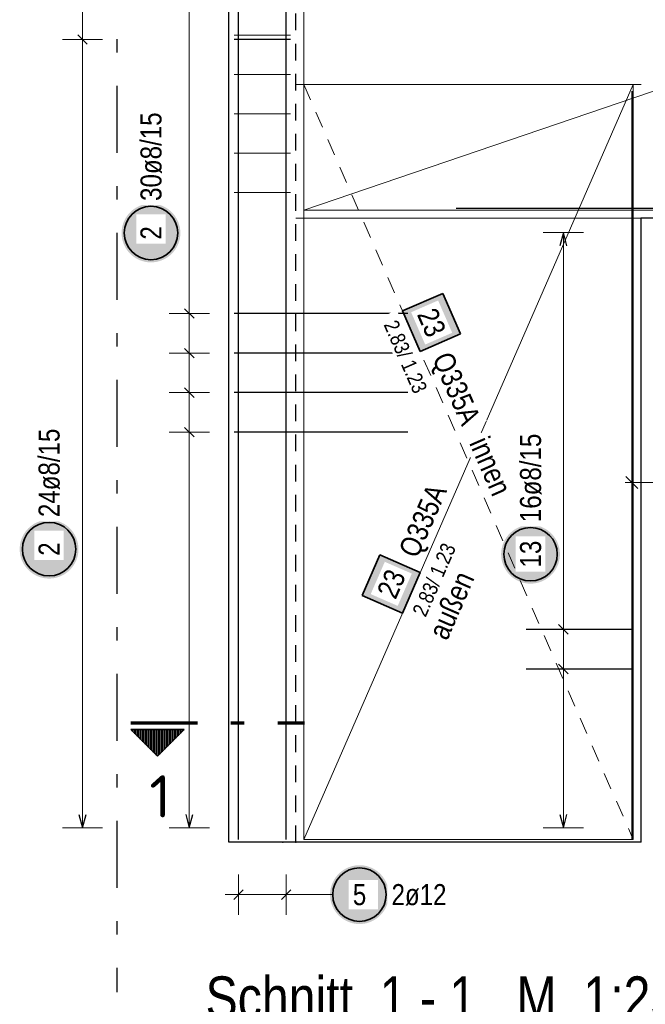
# Model space of a CAD drawing. Header units: millimetres. Extents: x 0 to 89.5, y 0 to 42.
# Tile 13 of 39: x 15.2 to 19.8, y 28.1 to 35.4. Entities that reach past the tile are written whole.
import ezdxf
from ezdxf.enums import TextEntityAlignment as Align

# ---------------------------------------------------------------- set-up
doc = ezdxf.new("R2010")
doc.units = ezdxf.units.MM
doc.linetypes.add('DASHDOTX2', pattern=[2, 1, -0.5, 0, -0.5])
doc.linetypes.add('HIDDEN', pattern=[0.375, 0.25, -0.125])
for name, color, linetype, lineweight in [('Achsen', 7, 'Continuous', 20), ('Bewehrung', 7, 'Continuous', 20), ('nplo', 7, 'Continuous', 20)]:
    doc.layers.add(name, color=color, linetype=linetype, lineweight=lineweight)
doc.styles.add('Arial Narrow', font='ARIALN.TTF')
doc.styles.add('isocp', font='isocp', dxfattribs={"width": 1.1})

msp = doc.modelspace()

# ---------------------------------------------------------------- hatches: boundary and pattern name
at = {"lineweight": 50}
h = msp.add_hatch(dxfattribs=at)
h.set_pattern_fill('Mau', color=4, scale=0.01, angle=-90, style=0, pattern_type=2)
h.set_pattern_definition([(-90, (0, 0), (0.02, 1e-18), [])])
h.paths.add_polyline_path([(16.387132, 30.133376), (15.987132, 30.133376), (16.187132, 29.933376)])
at = {"layer": 'Bewehrung', "lineweight": 25, "true_color": 0xffffff}
for points in [[(16.3584, 33.848367), (16.358266, 33.856045), (16.357864, 33.863713), (16.357195, 33.871363), (16.356259, 33.878985), (16.355058, 33.88657), (16.353592, 33.894107), (16.351865, 33.90159), (16.349878, 33.909007), (16.347632, 33.916351), (16.345132, 33.923611), (16.34238, 33.93078), (16.33938, 33.937849), (16.336135, 33.944809), (16.332648, 33.951651), (16.328926, 33.958367), (16.324971, 33.964949), (16.320788, 33.971389), (16.316384, 33.97768), (16.311762, 33.983812), (16.30693, 33.98978), (16.301892, 33.995576), (16.296655, 34.001192), (16.291225, 34.006622), (16.285609, 34.011859), (16.279813, 34.016897), (16.273846, 34.021729), (16.267713, 34.026351), (16.261422, 34.030755), (16.254982, 34.034937), (16.2484, 34.038892), (16.241684, 34.042615), (16.234842, 34.046102), (16.227882, 34.049347), (16.220813, 34.052347), (16.213644, 34.055099), (16.206384, 34.057599), (16.19904, 34.059844), (16.191623, 34.061832), (16.184141, 34.063559), (16.176603, 34.065025), (16.169018, 34.066226), (16.161396, 34.067162), (16.153746, 34.067831), (16.146078, 34.068233), (16.1384, 34.068367), (16.130722, 34.068233), (16.123054, 34.067831), (16.115404, 34.067162), (16.107782, 34.066226), (16.100197, 34.065025), (16.092659, 34.063559), (16.085177, 34.061832), (16.07776, 34.059844), (16.070416, 34.057599), (16.063156, 34.055099), (16.055987, 34.052347), (16.048918, 34.049347), (16.041958, 34.046102), (16.035116, 34.042615), (16.0284, 34.038892), (16.021818, 34.034937), (16.015378, 34.030755), (16.009087, 34.026351), (16.002954, 34.021729), (15.996987, 34.016897), (15.991191, 34.011859), (15.985575, 34.006622), (15.980145, 34.001192), (15.974908, 33.995576), (15.96987, 33.98978), (15.965038, 33.983812), (15.960416, 33.97768), (15.956012, 33.971389), (15.951829, 33.964949), (15.947874, 33.958367), (15.944152, 33.951651), (15.940665, 33.944809), (15.93742, 33.937849), (15.93442, 33.93078), (15.931668, 33.923611), (15.929168, 33.916351), (15.926922, 33.909007), (15.924935, 33.90159), (15.923208, 33.894107), (15.921742, 33.88657), (15.920541, 33.878985), (15.919605, 33.871363), (15.918936, 33.863713), (15.918534, 33.856045), (15.9184, 33.848367), (15.918534, 33.840689), (15.918936, 33.83302), (15.919605, 33.825371), (15.920541, 33.817749), (15.921742, 33.810164), (15.923208, 33.802626), (15.924935, 33.795144), (15.926922, 33.787727), (15.929168, 33.780383), (15.931668, 33.773122), (15.93442, 33.765953), (15.93742, 33.758885), (15.940665, 33.751925), (15.944152, 33.745083), (15.947874, 33.738367), (15.951829, 33.731785), (15.956012, 33.725344), (15.960416, 33.719054), (15.965038, 33.712921), (15.96987, 33.706954), (15.974908, 33.701158), (15.980145, 33.695542), (15.985575, 33.690112), (15.991191, 33.684875), (15.996987, 33.679837), (16.002954, 33.675005), (16.009087, 33.670383), (16.015378, 33.665979), (16.021818, 33.661796), (16.0284, 33.657841), (16.035116, 33.654118), (16.041958, 33.650632), (16.048918, 33.647387), (16.055987, 33.644386), (16.063156, 33.641635), (16.070416, 33.639134), (16.07776, 33.636889), (16.085177, 33.634902), (16.092659, 33.633174), (16.100197, 33.631709), (16.107782, 33.630508), (16.115404, 33.629572), (16.123054, 33.628903), (16.130722, 33.628501), (16.1384, 33.628367), (16.146078, 33.628501), (16.153746, 33.628903), (16.161396, 33.629572), (16.169018, 33.630508), (16.176603, 33.631709), (16.184141, 33.633174), (16.191623, 33.634902), (16.19904, 33.636889), (16.206384, 33.639134), (16.213644, 33.641635), (16.220813, 33.644386), (16.227882, 33.647387), (16.234842, 33.650632), (16.241684, 33.654118), (16.2484, 33.657841), (16.254982, 33.661796), (16.261422, 33.665979), (16.267713, 33.670383), (16.273846, 33.675005), (16.279813, 33.679837), (16.285609, 33.684875), (16.291225, 33.690112), (16.296655, 33.695542), (16.301892, 33.701158), (16.30693, 33.706954), (16.311762, 33.712921), (16.316384, 33.719054), (16.320788, 33.725344), (16.324971, 33.731785), (16.328926, 33.738367), (16.332648, 33.745083), (16.336135, 33.751925), (16.33938, 33.758885), (16.34238, 33.765953), (16.345132, 33.773122), (16.347632, 33.780383), (16.349878, 33.787727), (16.351865, 33.795144), (16.353592, 33.802626), (16.355058, 33.810164), (16.356259, 33.817749), (16.357195, 33.825371), (16.357864, 33.83302)], [(15.595507, 31.482506), (15.595373, 31.490184), (15.594971, 31.497852), (15.594302, 31.505502), (15.593366, 31.513124), (15.592165, 31.520709), (15.5907, 31.528247), (15.588972, 31.535729), (15.586985, 31.543146), (15.58474, 31.55049), (15.58224, 31.55775), (15.579488, 31.564919), (15.576487, 31.571988), (15.573242, 31.578948), (15.569756, 31.58579), (15.566033, 31.592506), (15.562078, 31.599088), (15.557895, 31.605528), (15.553491, 31.611819), (15.54887, 31.617952), (15.544037, 31.623919), (15.538999, 31.629715), (15.533762, 31.635331), (15.528332, 31.640761), (15.522716, 31.645998), (15.51692, 31.651036), (15.510953, 31.655868), (15.50482, 31.66049), (15.49853, 31.664894), (15.492089, 31.669077), (15.485507, 31.673032), (15.478791, 31.676754), (15.471949, 31.680241), (15.464989, 31.683486), (15.457921, 31.686486), (15.450752, 31.689238), (15.443491, 31.691738), (15.436147, 31.693984), (15.42873, 31.695971), (15.421248, 31.697698), (15.41371, 31.699164), (15.406125, 31.700365), (15.398503, 31.701301), (15.390854, 31.70197), (15.383185, 31.702372), (15.375507, 31.702506), (15.367829, 31.702372), (15.360161, 31.70197), (15.352511, 31.701301), (15.344889, 31.700365), (15.337305, 31.699164), (15.329767, 31.697698), (15.322284, 31.695971), (15.314867, 31.693984), (15.307523, 31.691738), (15.300263, 31.689238), (15.293094, 31.686486), (15.286025, 31.683486), (15.279066, 31.680241), (15.272223, 31.676754), (15.265507, 31.673032), (15.258925, 31.669077), (15.252485, 31.664894), (15.246194, 31.66049), (15.240062, 31.655868), (15.234094, 31.651036), (15.228298, 31.645998), (15.222682, 31.640761), (15.217252, 31.635331), (15.212015, 31.629715), (15.206977, 31.623919), (15.202145, 31.617952), (15.197523, 31.611819), (15.193119, 31.605528), (15.188937, 31.599088), (15.184982, 31.592506), (15.181259, 31.58579), (15.177773, 31.578948), (15.174527, 31.571988), (15.171527, 31.564919), (15.168775, 31.55775), (15.166275, 31.55049), (15.16403, 31.543146), (15.162042, 31.535729), (15.160315, 31.528247), (15.15885, 31.520709), (15.157648, 31.513124), (15.156712, 31.505502), (15.156043, 31.497852), (15.155641, 31.490184), (15.155507, 31.482506), (15.155641, 31.474828), (15.156043, 31.46716), (15.156712, 31.45951), (15.157648, 31.451888), (15.15885, 31.444303), (15.160315, 31.436765), (15.162042, 31.429283), (15.16403, 31.421866), (15.166275, 31.414522), (15.168775, 31.407262), (15.171527, 31.400093), (15.174527, 31.393024), (15.177773, 31.386064), (15.181259, 31.379222), (15.184982, 31.372506), (15.188937, 31.365924), (15.193119, 31.359484), (15.197523, 31.353193), (15.202145, 31.34706), (15.206977, 31.341093), (15.212015, 31.335297), (15.217252, 31.329681), (15.222682, 31.324251), (15.228298, 31.319014), (15.234094, 31.313976), (15.240062, 31.309144), (15.246194, 31.304522), (15.252485, 31.300118), (15.258925, 31.295935), (15.265507, 31.29198), (15.272223, 31.288258), (15.279066, 31.284771), (15.286025, 31.281526), (15.293094, 31.278526), (15.300263, 31.275774), (15.307523, 31.273274), (15.314867, 31.271028), (15.322284, 31.269041), (15.329767, 31.267314), (15.337305, 31.265848), (15.344889, 31.264647), (15.352511, 31.263711), (15.360161, 31.263042), (15.367829, 31.26264), (15.375507, 31.262506), (15.383185, 31.26264), (15.390854, 31.263042), (15.398503, 31.263711), (15.406125, 31.264647), (15.41371, 31.265848), (15.421248, 31.267314), (15.42873, 31.269041), (15.436147, 31.271028), (15.443491, 31.273274), (15.450752, 31.275774), (15.457921, 31.278526), (15.464989, 31.281526), (15.471949, 31.284771), (15.478791, 31.288258), (15.485507, 31.29198), (15.492089, 31.295935), (15.49853, 31.300118), (15.50482, 31.304522), (15.510953, 31.309144), (15.51692, 31.313976), (15.522716, 31.319014), (15.528332, 31.324251), (15.533762, 31.329681), (15.538999, 31.335297), (15.544037, 31.341093), (15.54887, 31.34706), (15.553491, 31.353193), (15.557895, 31.359484), (15.562078, 31.365924), (15.566033, 31.372506), (15.569756, 31.379222), (15.573242, 31.386064), (15.576487, 31.393024), (15.579488, 31.400093), (15.58224, 31.407262), (15.58474, 31.414522), (15.586985, 31.421866), (15.588972, 31.429283), (15.5907, 31.436765), (15.592165, 31.444303), (15.593366, 31.451888), (15.594302, 31.45951), (15.594971, 31.46716)], [(19.199731, 31.444522), (19.199597, 31.4522), (19.199195, 31.459868), (19.198526, 31.467518), (19.19759, 31.47514), (19.196388, 31.482724), (19.194923, 31.490262), (19.193196, 31.497745), (19.191208, 31.505162), (19.188963, 31.512506), (19.186463, 31.519766), (19.183711, 31.526935), (19.180711, 31.534004), (19.177465, 31.540963), (19.173979, 31.547806), (19.170256, 31.554522), (19.166301, 31.561104), (19.162119, 31.567544), (19.157714, 31.573835), (19.153093, 31.579967), (19.14826, 31.585935), (19.143223, 31.591731), (19.137985, 31.597347), (19.132556, 31.602777), (19.126939, 31.608014), (19.121144, 31.613052), (19.115176, 31.617884), (19.109043, 31.622506), (19.102753, 31.62691), (19.096313, 31.631092), (19.089731, 31.635047), (19.083014, 31.63877), (19.076172, 31.642256), (19.069213, 31.645502), (19.062144, 31.648502), (19.054975, 31.651254), (19.047714, 31.653754), (19.040371, 31.655999), (19.032954, 31.657987), (19.025471, 31.659714), (19.017933, 31.661179), (19.010349, 31.662381), (19.002727, 31.663317), (18.995077, 31.663986), (18.987409, 31.664388), (18.979731, 31.664522), (18.972053, 31.664388), (18.964384, 31.663986), (18.956734, 31.663317), (18.949113, 31.662381), (18.941528, 31.661179), (18.93399, 31.659714), (18.926508, 31.657987), (18.91909, 31.655999), (18.911747, 31.653754), (18.904486, 31.651254), (18.897317, 31.648502), (18.890249, 31.645502), (18.883289, 31.642256), (18.876447, 31.63877), (18.869731, 31.635047), (18.863148, 31.631092), (18.856708, 31.62691), (18.850418, 31.622506), (18.844285, 31.617884), (18.838317, 31.613052), (18.832522, 31.608014), (18.826906, 31.602777), (18.821476, 31.597347), (18.816239, 31.591731), (18.811201, 31.585935), (18.806368, 31.579967), (18.801747, 31.573835), (18.797342, 31.567544), (18.79316, 31.561104), (18.789205, 31.554522), (18.785482, 31.547806), (18.781996, 31.540963), (18.778751, 31.534004), (18.77575, 31.526935), (18.772998, 31.519766), (18.770498, 31.512506), (18.768253, 31.505162), (18.766266, 31.497745), (18.764538, 31.490262), (18.763073, 31.482724), (18.761872, 31.47514), (18.760936, 31.467518), (18.760267, 31.459868), (18.759865, 31.4522), (18.759731, 31.444522), (18.759865, 31.436844), (18.760267, 31.429175), (18.760936, 31.421526), (18.761872, 31.413904), (18.763073, 31.406319), (18.764538, 31.398781), (18.766266, 31.391299), (18.768253, 31.383882), (18.770498, 31.376538), (18.772998, 31.369277), (18.77575, 31.362108), (18.778751, 31.35504), (18.781996, 31.34808), (18.785482, 31.341238), (18.789205, 31.334522), (18.79316, 31.32794), (18.797342, 31.321499), (18.801747, 31.315209), (18.806368, 31.309076), (18.811201, 31.303108), (18.816239, 31.297313), (18.821476, 31.291697), (18.826906, 31.286267), (18.832522, 31.28103), (18.838317, 31.275992), (18.844285, 31.271159), (18.850418, 31.266538), (18.856708, 31.262134), (18.863148, 31.257951), (18.869731, 31.253996), (18.876447, 31.250273), (18.883289, 31.246787), (18.890249, 31.243542), (18.897317, 31.240541), (18.904486, 31.237789), (18.911747, 31.235289), (18.91909, 31.233044), (18.926508, 31.231057), (18.93399, 31.229329), (18.941528, 31.227864), (18.949113, 31.226663), (18.956734, 31.225727), (18.964384, 31.225058), (18.972053, 31.224656), (18.979731, 31.224522), (18.987409, 31.224656), (18.995077, 31.225058), (19.002727, 31.225727), (19.010349, 31.226663), (19.017933, 31.227864), (19.025471, 31.229329), (19.032954, 31.231057), (19.040371, 31.233044), (19.047714, 31.235289), (19.054975, 31.237789), (19.062144, 31.240541), (19.069213, 31.243542), (19.076172, 31.246787), (19.083014, 31.250273), (19.089731, 31.253996), (19.096313, 31.257951), (19.102753, 31.262134), (19.109043, 31.266538), (19.115176, 31.271159), (19.121144, 31.275992), (19.126939, 31.28103), (19.132556, 31.286267), (19.137985, 31.291697), (19.143223, 31.297313), (19.14826, 31.303108), (19.153093, 31.309076), (19.157714, 31.315209), (19.162119, 31.321499), (19.166301, 31.32794), (19.170256, 31.334522), (19.173979, 31.341238), (19.177465, 31.34808), (19.180711, 31.35504), (19.183711, 31.362108), (19.186463, 31.369277), (19.188963, 31.376538), (19.191208, 31.383882), (19.193196, 31.391299), (19.194923, 31.398781), (19.196388, 31.406319), (19.19759, 31.413904), (19.198526, 31.421526), (19.199195, 31.429175)], [(17.919181, 28.897541), (17.919047, 28.905219), (17.918646, 28.912887), (17.917976, 28.920537), (17.91704, 28.928159), (17.915839, 28.935743), (17.914374, 28.943281), (17.912647, 28.950764), (17.910659, 28.958181), (17.908414, 28.965525), (17.905914, 28.972785), (17.903162, 28.979954), (17.900161, 28.987023), (17.896916, 28.993983), (17.89343, 29.000825), (17.889707, 29.007541), (17.885752, 29.014123), (17.88157, 29.020563), (17.877165, 29.026854), (17.872544, 29.032986), (17.867711, 29.038954), (17.862673, 29.04475), (17.857436, 29.050366), (17.852006, 29.055796), (17.84639, 29.061033), (17.840595, 29.066071), (17.834627, 29.070903), (17.828494, 29.075525), (17.822204, 29.079929), (17.815764, 29.084111), (17.809181, 29.088066), (17.802465, 29.091789), (17.795623, 29.095276), (17.788664, 29.098521), (17.781595, 29.101521), (17.774426, 29.104273), (17.767165, 29.106773), (17.759822, 29.109018), (17.752404, 29.111006), (17.744922, 29.112733), (17.737384, 29.114199), (17.7298, 29.1154), (17.722178, 29.116336), (17.714528, 29.117005), (17.706859, 29.117407), (17.699181, 29.117541), (17.691504, 29.117407), (17.683835, 29.117005), (17.676185, 29.116336), (17.668563, 29.1154), (17.660979, 29.114199), (17.653441, 29.112733), (17.645959, 29.111006), (17.638541, 29.109018), (17.631198, 29.106773), (17.623937, 29.104273), (17.616768, 29.101521), (17.609699, 29.098521), (17.60274, 29.095276), (17.595898, 29.091789), (17.589181, 29.088066), (17.582599, 29.084111), (17.576159, 29.079929), (17.569869, 29.075525), (17.563736, 29.070903), (17.557768, 29.066071), (17.551973, 29.061033), (17.546357, 29.055796), (17.540927, 29.050366), (17.53569, 29.04475), (17.530652, 29.038954), (17.525819, 29.032986), (17.521198, 29.026854), (17.516793, 29.020563), (17.512611, 29.014123), (17.508656, 29.007541), (17.504933, 29.000825), (17.501447, 28.993983), (17.498201, 28.987023), (17.495201, 28.979954), (17.492449, 28.972785), (17.489949, 28.965525), (17.487704, 28.958181), (17.485716, 28.950764), (17.483989, 28.943281), (17.482524, 28.935743), (17.481322, 28.928159), (17.480387, 28.920537), (17.479717, 28.912887), (17.479315, 28.905219), (17.479181, 28.897541), (17.479315, 28.889863), (17.479717, 28.882194), (17.480387, 28.874545), (17.481322, 28.866923), (17.482524, 28.859338), (17.483989, 28.8518), (17.485716, 28.844318), (17.487704, 28.836901), (17.489949, 28.829557), (17.492449, 28.822296), (17.495201, 28.815127), (17.498201, 28.808059), (17.501447, 28.801099), (17.504933, 28.794257), (17.508656, 28.787541), (17.512611, 28.780959), (17.516793, 28.774518), (17.521198, 28.768228), (17.525819, 28.762095), (17.530652, 28.756128), (17.53569, 28.750332), (17.540927, 28.744716), (17.546357, 28.739286), (17.551973, 28.734049), (17.557768, 28.729011), (17.563736, 28.724179), (17.569869, 28.719557), (17.576159, 28.715153), (17.582599, 28.71097), (17.589181, 28.707015), (17.595898, 28.703292), (17.60274, 28.699806), (17.609699, 28.696561), (17.616768, 28.69356), (17.623937, 28.690809), (17.631198, 28.688308), (17.638541, 28.686063), (17.645959, 28.684076), (17.653441, 28.682348), (17.660979, 28.680883), (17.668563, 28.679682), (17.676185, 28.678746), (17.683835, 28.678077), (17.691504, 28.677675), (17.699181, 28.677541), (17.706859, 28.677675), (17.714528, 28.678077), (17.722178, 28.678746), (17.7298, 28.679682), (17.737384, 28.680883), (17.744922, 28.682348), (17.752404, 28.684076), (17.759822, 28.686063), (17.767165, 28.688308), (17.774426, 28.690809), (17.781595, 28.69356), (17.788664, 28.696561), (17.795623, 28.699806), (17.802465, 28.703292), (17.809181, 28.707015), (17.815764, 28.71097), (17.822204, 28.715153), (17.828494, 28.719557), (17.834627, 28.724179), (17.840595, 28.729011), (17.84639, 28.734049), (17.852006, 28.739286), (17.857436, 28.744716), (17.862673, 28.750332), (17.867711, 28.756128), (17.872544, 28.762095), (17.877165, 28.768228), (17.88157, 28.774518), (17.885752, 28.780959), (17.889707, 28.787541), (17.89343, 28.794257), (17.896916, 28.801099), (17.900161, 28.808059), (17.903162, 28.815127), (17.905914, 28.822296), (17.908414, 28.829557), (17.910659, 28.836901), (17.912647, 28.844318), (17.914374, 28.8518), (17.915839, 28.859338), (17.91704, 28.866923), (17.917976, 28.874545), (17.918646, 28.882194)]]:
    msp.add_hatch(color=7, dxfattribs=at).paths.add_polyline_path(points)
at = {"layer": 'Bewehrung', "lineweight": 18, "true_color": 0xffffff}
for points in [[(18.456393, 33.094234), (18.324401, 33.396688), (18.021947, 33.264696), (18.153939, 32.962242)], [(17.851482, 31.439141), (17.71949, 31.136687), (18.021944, 31.004695), (18.153936, 31.307149)]]:
    msp.add_hatch(color=7, dxfattribs=at).paths.add_polyline_path(points)

# ---------------------------------------------------------------- linework, layer by layer
at = {"color": 3, "linetype": 'HIDDEN', "lineweight": 25, "ltscale": 0.5}
msp.add_line((17.222243, 29.289696), (17.222243, 38.089708), dxfattribs=at)
at = {"color": 1, "linetype": 'DASHDOTX2', "lineweight": 70, "ltscale": 0.5}
msp.add_line((15.987132, 30.183376), (17.287132, 30.183376), dxfattribs=at)
at = {"color": 2, "linetype": 'Continuous', "lineweight": 35}
for p, q in [((15.987132, 30.133376), (16.387132, 30.133376)), ((15.987132, 30.133376), (16.187132, 29.933376)), ((16.187132, 29.933376), (16.387132, 30.133376))]:
    msp.add_line(p, q, dxfattribs=at)
at = {"layer": 'Achsen', "color": 3, "linetype": 'DASHDOTX2', "lineweight": 25, "ltscale": 0.5}
msp.add_line((15.883035, 39.34917), (15.883035, 28.16655), dxfattribs=at)
at = {"layer": 'Achsen', "color": 3, "linetype": 'Continuous', "lineweight": 25}
for p, q in [((16.722216, 29.289694), (16.722216, 38.089708)), ((22.507923, 33.959694), (19.807923, 33.959694)), ((19.807923, 29.289694), (19.807923, 33.959694)), ((19.807923, 29.289694), (16.722216, 29.289694))]:
    msp.add_line(p, q, dxfattribs=at)
at = {"layer": 'Achsen', "color": 9, "linetype": 'Continuous', "lineweight": 0}
for p, q in [((19.807923, 34.959694), (17.222243, 34.959694)), ((19.807923, 33.959694), (17.222243, 33.959694))]:
    msp.add_line(p, q, dxfattribs=at)
for centre in [(19.807923, 33.95968), (17.125414, 29.289665)]:
    msp.add_circle(centre, 0.00222, dxfattribs=at)
at = {"layer": 'Bewehrung', "color": 3, "linetype": 'Continuous', "lineweight": 25, "ltscale": 0.5}
for p, q in [((16.794216, 29.309694), (16.794216, 38.309694)), ((17.150216, 29.309694), (17.150216, 38.309694)), ((15.590152, 35.332178), (15.660863, 35.261467)), ((17.182216, 35.296823), (16.762216, 35.296823)), ((19.737923, 34.909694), (19.737923, 29.309694)), ((24.423562, 34.031526), (18.423562, 34.031526)), ((19.225507, 33.851677), (19.198712, 33.751677)), ((19.252302, 33.751677), (19.225507, 33.851677)), ((16.390152, 33.281053), (16.460863, 33.210343)), ((18.062216, 33.245698), (16.762216, 33.245698)), ((16.390152, 32.985053), (16.460863, 32.914342)), ((18.062216, 32.949698), (16.762216, 32.949698)), ((16.390152, 32.689053), (16.460863, 32.618342)), ((18.062216, 32.653697), (16.762216, 32.653697)), ((16.390152, 32.393052), (16.460863, 32.322342)), ((18.062216, 32.357697), (16.762216, 32.357697)), ((19.693729, 32.025074), (19.782118, 31.936686)), ((19.747923, 30.882349), (18.947923, 30.882349)), ((19.190152, 30.917704), (19.260863, 30.846993)), ((19.747923, 30.585416), (18.947923, 30.585416)), ((19.190152, 30.620771), (19.260863, 30.550061)), ((15.598712, 29.497694), (15.625507, 29.397694)), ((15.625507, 29.397694), (15.652302, 29.497694)), ((16.398712, 29.497694), (16.425507, 29.397694)), ((16.425507, 29.397694), (16.452302, 29.497694)), ((19.198712, 29.497685), (19.225507, 29.397685)), ((19.225507, 29.397685), (19.252302, 29.497685)), ((16.829571, 28.932896), (16.758861, 28.862186)), ((17.185571, 28.932896), (17.114861, 28.862186))]:
    msp.add_line(p, q, dxfattribs=at)
at = {"layer": 'Bewehrung', "color": 7, "linetype": 'Continuous', "lineweight": 18, "ltscale": 0.5}
for p, q in [((17.282241, 38.02971), (17.282241, 34.019696)), ((17.282241, 34.019696), (29.072237, 38.029706)), ((19.74792, 34.959694), (17.282239, 34.959694)), ((17.282239, 34.959694), (17.282239, 29.309698)), ((19.74792, 29.309696), (19.74792, 34.959694)), ((17.282241, 34.019696), (29.072237, 34.019696)), ((17.282239, 29.309698), (19.74792, 29.309696)), ((17.282239, 29.309698), (17.282239, 29.309698))]:
    msp.add_line(p, q, dxfattribs=at)
at = {"layer": 'Bewehrung', "color": 5, "linetype": 'HIDDEN', "lineweight": 18, "ltscale": 0.5}
for p, q in [((17.282246, 38.029696), (17.282246, 34.019694)), ((19.747921, 34.959694), (17.282244, 34.959694)), ((17.282244, 34.959694), (17.282244, 29.3097)), ((19.747921, 29.3097), (19.747921, 34.959694)), ((17.282246, 34.019694), (25.502955, 34.019694)), ((17.282244, 29.3097), (19.747921, 29.3097)), ((19.747921, 29.3097), (19.747921, 29.3097))]:
    msp.add_line(p, q, dxfattribs=at)
at = {"layer": 'Bewehrung', "color": 5, "linetype": 'Continuous', "lineweight": 18, "ltscale": 0.5}
for p, q in [((16.425507, 29.397694), (16.425507, 37.981703)), ((15.625507, 29.397694), (15.625507, 36.181692)), ((15.475507, 35.296823), (15.775507, 35.296823)), ((19.375507, 33.851677), (19.075507, 33.851677)), ((19.225507, 29.397685), (19.225507, 33.851677)), ((16.275507, 33.245698), (16.575507, 33.245698)), ((16.275507, 32.949698), (16.575507, 32.949698)), ((16.275507, 32.653697), (16.575507, 32.653697)), ((16.275507, 32.357697), (16.575507, 32.357697)), ((19.990923, 31.98088), (19.687923, 31.98088)), ((19.075507, 30.882349), (19.375507, 30.882349)), ((19.075507, 30.585416), (19.375507, 30.585416)), ((15.475507, 29.397694), (15.775507, 29.397694)), ((16.275507, 29.397694), (16.575507, 29.397694)), ((19.075507, 29.397685), (19.375507, 29.397685)), ((16.794216, 29.047541), (16.794216, 28.747541)), ((17.150216, 29.047541), (17.150216, 28.747541)), ((16.694216, 28.897541), (17.250216, 28.897541)), ((17.499181, 28.897541), (17.250216, 28.897541))]:
    msp.add_line(p, q, dxfattribs=at)
at = {"layer": 'Bewehrung', "color": 2, "linetype": 'Continuous', "lineweight": 35, "ltscale": 0.5}
for p, q in [((18.324401, 33.396688), (18.021947, 33.264696)), ((18.456393, 33.094234), (18.324401, 33.396688)), ((18.021947, 33.264696), (18.153939, 32.962242)), ((18.153939, 32.962242), (18.456393, 33.094234)), ((17.851482, 31.439141), (17.71949, 31.136687)), ((18.153936, 31.307149), (17.851482, 31.439141)), ((18.021944, 31.004695), (18.153936, 31.307149)), ((17.71949, 31.136687), (18.021944, 31.004695))]:
    msp.add_line(p, q, dxfattribs=at)
for centre in [(16.1384, 33.848367), (15.375507, 31.482506), (18.979731, 31.444522), (17.699181, 28.897541)]:
    msp.add_circle(centre, 0.2, dxfattribs=at)
at = {"layer": 'Bewehrung', "color": 9, "linetype": 'Continuous', "lineweight": 0}
msp.add_circle((17.222216, 29.289694), 0.00222, dxfattribs=at)
at = {"layer": 'nplo', "color": 9, "linetype": 'Continuous', "lineweight": 0, "ltscale": 0.5}
for p, q in [((16.762216, 35.329032), (17.182224, 35.329032)), ((16.762216, 35.034285), (17.182224, 35.034285)), ((16.762216, 34.739538), (17.182224, 34.739538)), ((16.762216, 34.44479), (17.182224, 34.44479)), ((16.762216, 34.150043), (17.182224, 34.150043))]:
    msp.add_line(p, q, dxfattribs=at)

# ---------------------------------------------------------------- texts
at = {"color": 2, "lineweight": 35, "style": 'isocp', "width": 1.15}
msp.add_text('1', height=0.315, dxfattribs=at).set_placement((16.20769, 29.475272), align=Align.CENTER)
at = {"color": 1, "lineweight": 70, "style": 'Arial Narrow'}
msp.add_text('Schnitt  1 - 1   M. 1:25', height=0.315, dxfattribs=at).set_placement((16.547196, 27.970456))
at = {"layer": 'Bewehrung', "color": 2, "lineweight": 35, "insert": (18.900981, 31.684522), "char_height": 0.1575, "attachment_point": 1, "rotation": 90, "line_spacing_factor": 0.9, "style": 'Arial Narrow', "bg_fill": 3, "box_fill_scale": 1.2, "bg_fill_color": 256, "bg_fill_true_color": 13158600, "bg_fill_transparency": 0}
msp.add_mtext('16ø8/15', dxfattribs=at)

# ---------------------------------------------------------------- next in the draw order: texts
at = {"layer": 'Bewehrung', "color": 2, "lineweight": 35, "char_height": 0.1575, "attachment_point": 1, "rotation": 90, "line_spacing_factor": 0.9, "style": 'Arial Narrow', "bg_fill": 3, "box_fill_scale": 1.2, "bg_fill_color": 256, "bg_fill_true_color": 13158600, "bg_fill_transparency": 0}
for s, insert in [('30ø8/15', (16.05965, 34.088367)), ('2', (16.05965, 33.798754)), ('24ø8/15', (15.296757, 31.722506)), ('2', (15.296757, 31.432893)), ('13', (18.900981, 31.345297))]:
    msp.add_mtext(s, dxfattribs=dict(at, insert=insert))
at = {"layer": 'Bewehrung', "color": 2, "lineweight": 35, "char_height": 0.1575, "attachment_point": 1, "line_spacing_factor": 0.9, "style": 'Arial Narrow', "bg_fill": 3, "box_fill_scale": 1.2, "bg_fill_color": 256, "bg_fill_true_color": 13158600, "bg_fill_transparency": 0}
for s, insert in [('5', (17.649569, 28.976291)), ('2ø12', (17.939181, 28.976291))]:
    msp.add_mtext(s, dxfattribs=dict(at, insert=insert))

# ---------------------------------------------------------------- next in the draw order: linework, layer by layer
at = {"layer": 'Bewehrung', "color": 7, "linetype": 'Continuous', "lineweight": 18, "ltscale": 0.5}
msp.add_line((19.74792, 34.959694), (17.282239, 29.309698), dxfattribs=at)

# ---------------------------------------------------------------- next in the draw order: texts
at = {"layer": 'Bewehrung', "color": 2, "lineweight": 35, "char_height": 0.1575, "attachment_point": 1, "rotation": 66.4233539, "line_spacing_factor": 0.9, "style": 'Arial Narrow', "bg_fill": 3, "box_fill_scale": 1.2, "bg_fill_color": 256, "bg_fill_true_color": 13158600, "bg_fill_transparency": 0}
for s, insert in [('Q335A', (17.987589, 31.469757)), ('23', (17.824849, 31.162474))]:
    msp.add_mtext(s, dxfattribs=dict(at, insert=insert))

# ---------------------------------------------------------------- next in the draw order: texts
at = {"layer": 'Bewehrung', "color": 2, "lineweight": 35, "insert": (18.076935, 30.980697), "char_height": 0.1125, "attachment_point": 1, "rotation": 66.4233539, "line_spacing_factor": 0.9, "style": 'Arial Narrow', "bg_fill": 3, "box_fill_scale": 1.2, "bg_fill_color": 256, "bg_fill_true_color": 13158600, "bg_fill_transparency": 0}
msp.add_mtext(' 2.83/ 1.23', dxfattribs=at)

# ---------------------------------------------------------------- next in the draw order: texts
at = {"layer": 'Bewehrung', "color": 2, "lineweight": 35, "insert": (18.208627, 30.856356), "char_height": 0.16, "attachment_point": 1, "rotation": 66.4233539, "line_spacing_factor": 0.9, "style": 'Arial Narrow', "bg_fill": 3, "box_fill_scale": 1.2, "bg_fill_color": 256, "bg_fill_true_color": 13158600, "bg_fill_transparency": 0}
msp.add_mtext('außen', dxfattribs=at)

# ---------------------------------------------------------------- next in the draw order: linework, layer by layer
at = {"layer": 'Bewehrung', "color": 5, "linetype": 'HIDDEN', "lineweight": 18, "ltscale": 0.5}
msp.add_line((17.282244, 34.959694), (19.747921, 29.3097), dxfattribs=at)

# ---------------------------------------------------------------- next in the draw order: texts
at = {"layer": 'Bewehrung', "color": 2, "lineweight": 35, "char_height": 0.1575, "attachment_point": 1, "rotation": 293.5766206, "line_spacing_factor": 0.9, "style": 'Arial Narrow', "bg_fill": 3, "box_fill_scale": 1.2, "bg_fill_color": 256, "bg_fill_true_color": 13158600, "bg_fill_transparency": 0}
for s, insert in [('23', (18.271659, 33.301905)), ('Q335A', (18.386281, 32.973623))]:
    msp.add_mtext(s, dxfattribs=dict(at, insert=insert))

# ---------------------------------------------------------------- next in the draw order: texts
at = {"layer": 'Bewehrung', "color": 2, "lineweight": 35, "attachment_point": 1, "rotation": 293.5766206, "line_spacing_factor": 0.9, "style": 'Arial Narrow', "bg_fill": 3, "box_fill_scale": 1.2, "bg_fill_color": 256, "bg_fill_true_color": 13158600, "bg_fill_transparency": 0}
for s, insert, char_height in [(' 2.83/ 1.23', (17.966956, 33.240697), 0.1125), ('innen', (18.66488, 32.341478), 0.16)]:
    msp.add_mtext(s, dxfattribs=dict(at, insert=insert, char_height=char_height))

doc.saveas('drawing.dxf')
